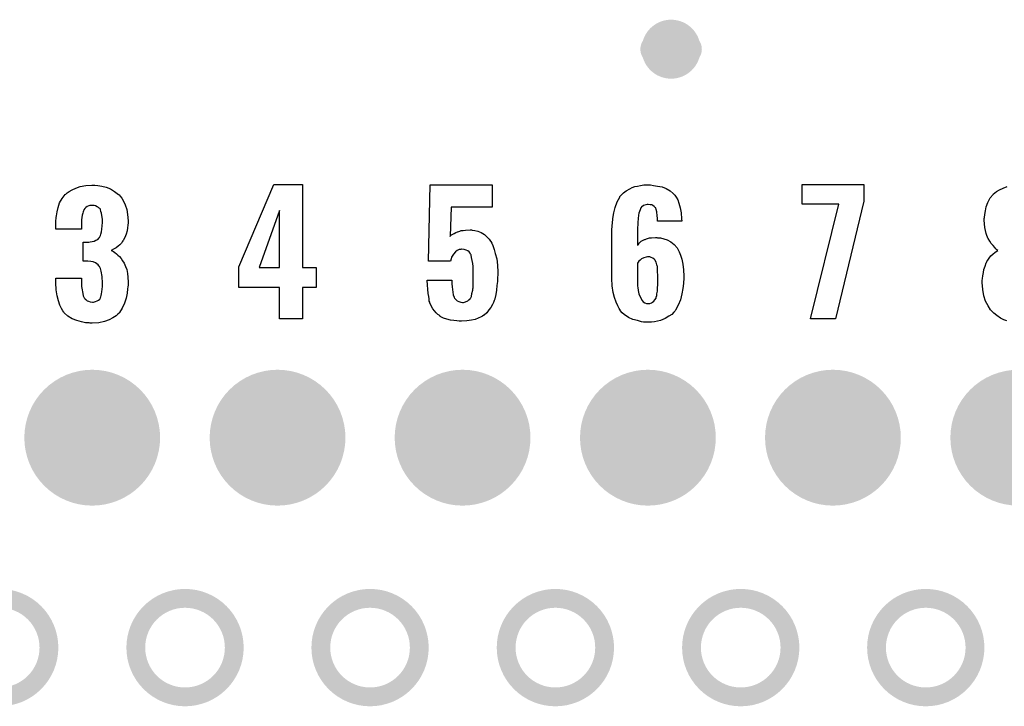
# Model space of a CAD drawing. Extents: x -0.07 to 0.95, y -0.15 to 2.1.
# Tile 11 of 16: x 0.34 to 0.65, y 0.96 to 1.18. Entities that reach past the tile are written whole.
import ezdxf

# ---------------------------------------------------------------- set-up
doc = ezdxf.new("R2010")
doc.units = 0
doc.layers.get('0').update_dxf_attribs({"linetype": 'CONTINUOUS'})
for name, color, linetype in [('gko', 6, 'CONTINUOUS'), ('gto', 2, 'CONTINUOUS'), ('gts', 1, 'CONTINUOUS')]:
    doc.layers.add(name, color=color, linetype=linetype)

# ---------------------------------------------------------------- blocks, each defined once
blk = doc.blocks.new('D39')
at = {"const_width": 0.003}
blk.add_lwpolyline([(-0.0015, 0, 1), (0.0015, 0, 1)], format="xyb", close=True, dxfattribs=at)
blk = doc.blocks.new('D76')
at = {"const_width": 0.0049}
blk.add_lwpolyline([(-0.00245, 0, 1), (0.00245, 0, 1)], format="xyb", close=True, dxfattribs=at)
blk = doc.blocks.new('D48')
at = {"const_width": 0.02165}
blk.add_lwpolyline([(-0.010825, 0, 1), (0.010825, 0, 1)], format="xyb", close=True, dxfattribs=at)

msp = doc.modelspace()

# ---------------------------------------------------------------- linework, layer by layer
at = {"layer": 'gko', "color": 6, "const_width": 0.006}
for points in [[(0.3476, 0.9803, 1), (0.3162, 0.9803)], [(0.4067, 0.9803, 1), (0.3753, 0.9803)], [(0.4657, 0.9803, 1), (0.4343, 0.9803)], [(0.5248, 0.9803, 1), (0.4934, 0.9803)], [(0.5839, 0.9803, 1), (0.5525, 0.9803)], [(0.6429, 0.9803, 1), (0.6115, 0.9803)], [(0.3162, 0.9803, 1), (0.3476, 0.9803)], [(0.3753, 0.9803, 1), (0.4067, 0.9803)], [(0.4343, 0.9803, 1), (0.4657, 0.9803)], [(0.4934, 0.9803, 1), (0.5248, 0.9803)], [(0.5525, 0.9803, 1), (0.5839, 0.9803)], [(0.6115, 0.9803, 1), (0.6429, 0.9803)]]:
    msp.add_lwpolyline(points, format="xyb", dxfattribs=at)
for points in [[(0.3476, 0.9803), (0.3476, 0.9803)], [(0.3476, 0.9803), (0.3476, 0.9803)], [(0.3753, 0.9803), (0.3753, 0.9803)], [(0.4067, 0.9803), (0.4067, 0.9803)], [(0.4067, 0.9803), (0.4067, 0.9803)], [(0.4343, 0.9803), (0.4343, 0.9803)], [(0.4657, 0.9803), (0.4657, 0.9803)], [(0.4657, 0.9803), (0.4657, 0.9803)], [(0.4934, 0.9803), (0.4934, 0.9803)], [(0.5248, 0.9803), (0.5248, 0.9803)], [(0.5248, 0.9803), (0.5248, 0.9803)], [(0.5525, 0.9803), (0.5525, 0.9803)], [(0.5839, 0.9803), (0.5839, 0.9803)], [(0.5839, 0.9803), (0.5839, 0.9803)], [(0.6115, 0.9803), (0.6115, 0.9803)], [(0.6429, 0.9803), (0.6429, 0.9803)], [(0.6429, 0.9803), (0.6429, 0.9803)]]:
    msp.add_lwpolyline(points, dxfattribs=at)
at = {"layer": 'gto', "color": 2, "const_width": 0.009}
for points in [[(0.5509, 1.171, 1), (0.5411, 1.171)], [(0.5411, 1.171, 1), (0.5509, 1.171)]]:
    msp.add_lwpolyline(points, format="xyb", dxfattribs=at)
for points in [[(0.5411, 1.171), (0.5411, 1.171)], [(0.5509, 1.171), (0.5509, 1.171)], [(0.5509, 1.171), (0.5509, 1.171)]]:
    msp.add_lwpolyline(points, dxfattribs=at)
at = {"layer": 'gto', "color": 2}
for points in [[(0.3622, 1.1277), (0.3632, 1.1276), (0.3645, 1.1274), (0.3658, 1.127), (0.3672, 1.1265), (0.3685, 1.1257), (0.3698, 1.1247), (0.37, 1.1246), (0.3703, 1.1242), (0.3708, 1.1235), (0.3714, 1.1226), (0.3719, 1.1214), (0.3724, 1.1199), (0.3727, 1.1183), (0.3729, 1.1163), (0.3729, 1.1161), (0.3729, 1.1157), (0.3728, 1.1149), (0.3727, 1.1141), (0.3725, 1.1131), (0.3722, 1.1121), (0.3718, 1.111), (0.3713, 1.11), (0.3712, 1.1099), (0.371, 1.1096), (0.3707, 1.1092), (0.3702, 1.1087), (0.3697, 1.1082), (0.369, 1.1077), (0.3682, 1.1073), (0.3674, 1.1069), (0.3675, 1.1069), (0.3676, 1.1068), (0.3679, 1.1067), (0.3682, 1.1065), (0.3686, 1.1062), (0.3691, 1.1058), (0.3696, 1.1054), (0.3701, 1.1049), (0.3706, 1.1043), (0.3711, 1.1036), (0.3716, 1.1028), (0.372, 1.1018), (0.3724, 1.1008), (0.3726, 1.0995), (0.3728, 1.0983), (0.3729, 1.0968), (0.3729, 1.0967), (0.3729, 1.0965), (0.3729, 1.0962), (0.3729, 1.0958), (0.3728, 1.0953), (0.3727, 1.0946), (0.3725, 1.0933), (0.3722, 1.0917), (0.3717, 1.0901), (0.371, 1.0885), (0.3701, 1.0871), (0.37, 1.0869), (0.3696, 1.0866), (0.369, 1.086), (0.368, 1.0854), (0.3668, 1.0848), (0.3653, 1.0842), (0.3635, 1.0838), (0.3614, 1.0837), (0.3608, 1.0837), (0.3604, 1.0838), (0.3599, 1.0838), (0.3593, 1.0838), (0.358, 1.0841), (0.3565, 1.0845), (0.355, 1.0851), (0.3536, 1.0859), (0.3525, 1.087), (0.3524, 1.0872), (0.352, 1.0876), (0.3516, 1.0884), (0.3511, 1.0894), (0.3506, 1.0908), (0.3502, 1.0924), (0.3499, 1.0943), (0.3498, 1.0965), (0.3498, 1.098), (0.358, 1.098), (0.358, 1.0966), (0.358, 1.0964), (0.358, 1.0961), (0.358, 1.0954), (0.3581, 1.0948), (0.3584, 1.0932), (0.3585, 1.0924), (0.3588, 1.0918), (0.3588, 1.0918), (0.359, 1.0916), (0.3591, 1.0914), (0.3594, 1.0912), (0.3598, 1.0908), (0.3602, 1.0907), (0.3608, 1.0905), (0.3615, 1.0904), (0.3618, 1.0904), (0.3621, 1.0905), (0.3625, 1.0906), (0.363, 1.0908), (0.3634, 1.091), (0.3638, 1.0913), (0.364, 1.0918), (0.364, 1.0919), (0.3641, 1.0921), (0.3643, 1.0925), (0.3644, 1.093), (0.3645, 1.0937), (0.3646, 1.0945), (0.3647, 1.0954), (0.3647, 1.0966), (0.3647, 1.0968), (0.3647, 1.0972), (0.3646, 1.0978), (0.3646, 1.0986), (0.3643, 1.1003), (0.364, 1.1011), (0.3637, 1.1018), (0.3636, 1.1018), (0.3635, 1.102), (0.3633, 1.1023), (0.3629, 1.1026), (0.3624, 1.1029), (0.3617, 1.1032), (0.361, 1.1033), (0.36, 1.1034), (0.36, 1.1034), (0.3598, 1.1035), (0.3585, 1.1035), (0.3585, 1.1095), (0.3603, 1.1095), (0.3608, 1.1096), (0.3614, 1.1097), (0.362, 1.1098), (0.3626, 1.1101), (0.3632, 1.1104), (0.3636, 1.1109), (0.3637, 1.111), (0.3638, 1.1112), (0.364, 1.1116), (0.3642, 1.1121), (0.3644, 1.1128), (0.3645, 1.1137), (0.3646, 1.1147), (0.3647, 1.1158), (0.3647, 1.1159), (0.3647, 1.1163), (0.3647, 1.1168), (0.3646, 1.1174), (0.3644, 1.1188), (0.3642, 1.1193), (0.364, 1.1199), (0.364, 1.12), (0.3638, 1.1202), (0.3636, 1.1203), (0.3634, 1.1206), (0.363, 1.1208), (0.3625, 1.1211), (0.362, 1.1212), (0.3613, 1.1212), (0.361, 1.1212), (0.3606, 1.1212), (0.3603, 1.1211), (0.3598, 1.1209), (0.3594, 1.1206), (0.359, 1.1202), (0.3587, 1.1198), (0.3587, 1.1197), (0.3586, 1.1195), (0.3585, 1.1192), (0.3584, 1.1187), (0.3582, 1.1181), (0.3581, 1.1174), (0.358, 1.1166), (0.358, 1.1156), (0.358, 1.1137), (0.3498, 1.1137), (0.3498, 1.116), (0.3498, 1.1161), (0.3498, 1.1163), (0.3498, 1.1165), (0.3499, 1.1169), (0.3499, 1.1174), (0.35, 1.1179), (0.3502, 1.1192), (0.3505, 1.1206), (0.351, 1.122), (0.3518, 1.1234), (0.3528, 1.1247), (0.353, 1.1248), (0.3534, 1.1252), (0.354, 1.1257), (0.355, 1.1262), (0.3562, 1.1267), (0.3576, 1.1272), (0.3594, 1.1276), (0.3613, 1.1277), (0.3618, 1.1277), (0.3622, 1.1277)], [(0.4285, 1.1014), (0.4328, 1.1014), (0.4328, 1.0951), (0.4285, 1.0951), (0.4285, 1.0851), (0.4211, 1.0851), (0.4211, 1.0951), (0.4082, 1.0951), (0.4082, 1.1016), (0.4193, 1.1279), (0.4285, 1.1279), (0.4285, 1.1014)], [(0.4889, 1.1207), (0.4759, 1.1207), (0.4755, 1.1114), (0.4756, 1.1115), (0.476, 1.1118), (0.4764, 1.1121), (0.4768, 1.1123), (0.4774, 1.1126), (0.4779, 1.1128), (0.478, 1.1128), (0.4783, 1.1129), (0.4786, 1.113), (0.4791, 1.1132), (0.4797, 1.1132), (0.4804, 1.1133), (0.4819, 1.1134), (0.4823, 1.1134), (0.4826, 1.1133), (0.4834, 1.1132), (0.4844, 1.113), (0.4854, 1.1126), (0.4865, 1.1119), (0.4875, 1.111), (0.488, 1.1105), (0.4884, 1.1098), (0.4885, 1.1097), (0.4888, 1.1092), (0.4892, 1.1084), (0.4896, 1.1072), (0.4899, 1.1059), (0.4904, 1.1042), (0.4906, 1.1022), (0.4907, 1.0999), (0.4907, 1.0998), (0.4907, 1.0997), (0.4907, 1.0994), (0.4907, 1.0991), (0.4906, 1.0982), (0.4906, 1.097), (0.4904, 1.0957), (0.4903, 1.0942), (0.4901, 1.0928), (0.4898, 1.0915), (0.4898, 1.0913), (0.4896, 1.0909), (0.4894, 1.0903), (0.489, 1.0896), (0.4885, 1.0887), (0.4879, 1.0879), (0.4872, 1.087), (0.4864, 1.0862), (0.4863, 1.0862), (0.4859, 1.0859), (0.4854, 1.0857), (0.4845, 1.0853), (0.4835, 1.0849), (0.4823, 1.0847), (0.4809, 1.0844), (0.4792, 1.0843), (0.4784, 1.0843), (0.4777, 1.0844), (0.4767, 1.0845), (0.4756, 1.0847), (0.4745, 1.085), (0.4734, 1.0853), (0.4724, 1.0858), (0.4724, 1.0859), (0.472, 1.0862), (0.4716, 1.0865), (0.4711, 1.087), (0.4706, 1.0876), (0.47, 1.0883), (0.4695, 1.0892), (0.4691, 1.0902), (0.4691, 1.0904), (0.4689, 1.0907), (0.4689, 1.0914), (0.4687, 1.0922), (0.4685, 1.0932), (0.4684, 1.0945), (0.4683, 1.0958), (0.4682, 1.0974), (0.4761, 1.0974), (0.4761, 1.0972), (0.4761, 1.0968), (0.4761, 1.0962), (0.4762, 1.0953), (0.4764, 1.0936), (0.4765, 1.0927), (0.4768, 1.092), (0.4768, 1.0919), (0.4769, 1.0917), (0.4771, 1.0915), (0.4774, 1.0912), (0.4778, 1.0908), (0.4783, 1.0906), (0.4789, 1.0904), (0.4795, 1.0903), (0.4798, 1.0903), (0.4801, 1.0904), (0.4804, 1.0905), (0.4812, 1.0908), (0.4815, 1.0911), (0.4819, 1.0914), (0.4819, 1.0915), (0.4819, 1.0916), (0.4821, 1.0918), (0.4823, 1.0922), (0.4825, 1.0931), (0.4828, 1.0942), (0.4828, 1.0943), (0.4828, 1.0946), (0.4829, 1.095), (0.4829, 1.0956), (0.4829, 1.0963), (0.4829, 1.0972), (0.4829, 1.0983), (0.4829, 1.0996), (0.4829, 1.0997), (0.4829, 1.0997), (0.4829, 1.1002), (0.4829, 1.1009), (0.4829, 1.1017), (0.4828, 1.1027), (0.4826, 1.1037), (0.4824, 1.1046), (0.4822, 1.1054), (0.4822, 1.1055), (0.482, 1.1057), (0.4819, 1.106), (0.4816, 1.1064), (0.4812, 1.1067), (0.4807, 1.107), (0.48, 1.1072), (0.4793, 1.1073), (0.4792, 1.1073), (0.4789, 1.1072), (0.4784, 1.1072), (0.4778, 1.1068), (0.4772, 1.1064), (0.4766, 1.1057), (0.476, 1.1047), (0.4759, 1.1042), (0.4757, 1.1035), (0.4686, 1.1035), (0.4692, 1.1278), (0.4889, 1.1278), (0.4889, 1.1207)], [(0.5404, 1.1276), (0.5417, 1.1274), (0.5431, 1.1271), (0.5444, 1.1266), (0.5457, 1.1259), (0.5467, 1.125), (0.5468, 1.1249), (0.5472, 1.1245), (0.5476, 1.1239), (0.5481, 1.123), (0.5485, 1.1219), (0.5489, 1.1205), (0.5492, 1.1189), (0.5493, 1.1169), (0.5494, 1.1162), (0.5417, 1.1162), (0.5417, 1.1164), (0.5417, 1.1167), (0.5417, 1.1172), (0.5416, 1.1179), (0.5414, 1.1192), (0.5412, 1.1199), (0.5411, 1.1204), (0.5411, 1.1204), (0.541, 1.1205), (0.5408, 1.1207), (0.5406, 1.1209), (0.5402, 1.1212), (0.5398, 1.1214), (0.5393, 1.1214), (0.5387, 1.1215), (0.5384, 1.1215), (0.5379, 1.1214), (0.5372, 1.1212), (0.5366, 1.1207), (0.5365, 1.1205), (0.5363, 1.1204), (0.5362, 1.1201), (0.5361, 1.1198), (0.5359, 1.1193), (0.5357, 1.1188), (0.5356, 1.1181), (0.5356, 1.118), (0.5356, 1.1178), (0.5355, 1.1174), (0.5355, 1.1168), (0.5354, 1.116), (0.5354, 1.1151), (0.5353, 1.1141), (0.5353, 1.1129), (0.5353, 1.1086), (0.5355, 1.1087), (0.5358, 1.1092), (0.5365, 1.1098), (0.5375, 1.1104), (0.5376, 1.1104), (0.5377, 1.1104), (0.5381, 1.1106), (0.5385, 1.1107), (0.5391, 1.1109), (0.5397, 1.1109), (0.541, 1.111), (0.5414, 1.111), (0.5417, 1.1109), (0.5426, 1.1109), (0.5437, 1.1106), (0.5447, 1.1102), (0.5459, 1.1096), (0.547, 1.1088), (0.5479, 1.1077), (0.548, 1.1075), (0.5482, 1.1071), (0.5486, 1.1064), (0.549, 1.1054), (0.5494, 1.1041), (0.5497, 1.1025), (0.55, 1.1007), (0.5501, 1.0987), (0.5501, 1.0986), (0.5501, 1.0984), (0.5501, 1.098), (0.5501, 1.0975), (0.55, 1.097), (0.5499, 1.0963), (0.5497, 1.0947), (0.5494, 1.093), (0.549, 1.0911), (0.5483, 1.0894), (0.5474, 1.0878), (0.5473, 1.0876), (0.5469, 1.0872), (0.5462, 1.0865), (0.5453, 1.0859), (0.5441, 1.0852), (0.5426, 1.0845), (0.5407, 1.0841), (0.5397, 1.084), (0.5386, 1.084), (0.538, 1.084), (0.5376, 1.084), (0.5372, 1.084), (0.5366, 1.0841), (0.5353, 1.0845), (0.5338, 1.0849), (0.5324, 1.0855), (0.531, 1.0865), (0.5304, 1.087), (0.5298, 1.0877), (0.5298, 1.0878), (0.5298, 1.0879), (0.5296, 1.0881), (0.5294, 1.0884), (0.529, 1.0892), (0.5285, 1.0904), (0.5279, 1.0919), (0.5275, 1.0935), (0.5272, 1.0956), (0.5271, 1.0979), (0.5271, 1.1131), (0.5271, 1.1132), (0.5271, 1.1134), (0.5271, 1.1138), (0.5272, 1.1143), (0.5272, 1.1149), (0.5273, 1.1155), (0.5274, 1.1171), (0.5277, 1.1189), (0.5282, 1.1206), (0.5288, 1.1224), (0.5296, 1.1239), (0.5296, 1.124), (0.5297, 1.1241), (0.5301, 1.1245), (0.5308, 1.1252), (0.5317, 1.1259), (0.5328, 1.1265), (0.5336, 1.1269), (0.5344, 1.1272), (0.5353, 1.1274), (0.5362, 1.1276), (0.5373, 1.1278), (0.5394, 1.1278), (0.5404, 1.1276)], [(0.6075, 1.1226), (0.5984, 1.0851), (0.5905, 1.0851), (0.5995, 1.1216), (0.5878, 1.1216), (0.5878, 1.1279), (0.6075, 1.1279), (0.6075, 1.1226)], [(0.6531, 1.0844), (0.6521, 1.0848), (0.651, 1.0853), (0.6499, 1.0861), (0.6489, 1.0869), (0.6479, 1.0879), (0.6471, 1.0892), (0.6463, 1.0907), (0.6457, 1.0924), (0.6454, 1.0944), (0.6452, 1.0967), (0.6452, 1.0968), (0.6452, 1.0968), (0.6452, 1.0973), (0.6453, 1.0979), (0.6454, 1.0988), (0.6456, 1.0998), (0.6457, 1.1008), (0.6461, 1.1019), (0.6465, 1.1029), (0.6466, 1.103), (0.6467, 1.1033), (0.647, 1.1038), (0.6474, 1.1044), (0.648, 1.1051), (0.6486, 1.1057), (0.6493, 1.1063), (0.6502, 1.1068), (0.6502, 1.1069), (0.6499, 1.1071), (0.6496, 1.1074), (0.6492, 1.1078), (0.6487, 1.1084), (0.6481, 1.1091), (0.6476, 1.1098), (0.6471, 1.1107), (0.647, 1.1108), (0.6469, 1.1111), (0.6467, 1.1116), (0.6465, 1.1123), (0.6462, 1.1132), (0.646, 1.1142), (0.6459, 1.1153), (0.6458, 1.1165), (0.6458, 1.1166), (0.6458, 1.1168), (0.6458, 1.117), (0.6459, 1.1174), (0.646, 1.1183), (0.6462, 1.1195), (0.6465, 1.1208), (0.647, 1.1222), (0.6477, 1.1236), (0.6487, 1.1247), (0.6488, 1.1249), (0.6492, 1.1252), (0.6498, 1.1257), (0.6507, 1.1262), (0.6519, 1.1267), (0.6532, 1.1272)], [(0.4211, 1.1196), (0.4146, 1.1014), (0.4211, 1.1014), (0.4211, 1.1196)], [(0.4755, 1.1114), (0.4754, 1.1114), (0.4754, 1.1113), (0.4755, 1.1114)], [(0.5392, 1.1048), (0.5385, 1.1048), (0.538, 1.1047), (0.5373, 1.1045), (0.5366, 1.1042), (0.5364, 1.1041), (0.5361, 1.1038), (0.5357, 1.1034), (0.5353, 1.1028), (0.5353, 1.096), (0.5353, 1.096), (0.5353, 1.0958), (0.5353, 1.0955), (0.5354, 1.0951), (0.5355, 1.0941), (0.5357, 1.093), (0.5362, 1.0919), (0.5368, 1.0909), (0.5371, 1.0905), (0.5376, 1.0902), (0.5381, 1.09), (0.5387, 1.09), (0.539, 1.09), (0.5392, 1.09), (0.5397, 1.0902), (0.5401, 1.0904), (0.5405, 1.0907), (0.5408, 1.0911), (0.5412, 1.0917), (0.5412, 1.0918), (0.5412, 1.092), (0.5414, 1.0925), (0.5415, 1.093), (0.5417, 1.0939), (0.5417, 1.0948), (0.5418, 1.096), (0.5418, 1.0973), (0.5418, 1.0974), (0.5418, 1.0977), (0.5418, 1.0982), (0.5418, 1.0989), (0.5417, 1.1002), (0.5417, 1.1009), (0.5417, 1.1015), (0.5417, 1.1015), (0.5417, 1.1017), (0.5416, 1.102), (0.5415, 1.1023), (0.5412, 1.1031), (0.5408, 1.1039), (0.5408, 1.104), (0.5407, 1.104), (0.5402, 1.1044), (0.5396, 1.1046), (0.5392, 1.1048)]]:
    msp.add_lwpolyline(points, dxfattribs=at)

# ---------------------------------------------------------------- block references
at = {"layer": 'gko'}
for p in [(0.3476, 0.9803), (0.3476, 0.9803), (0.3476, 0.9803), (0.3476, 0.9803), (0.3753, 0.9803), (0.3753, 0.9803), (0.4067, 0.9803), (0.4067, 0.9803), (0.4067, 0.9803), (0.4067, 0.9803), (0.4343, 0.9803), (0.4343, 0.9803), (0.4657, 0.9803), (0.4657, 0.9803), (0.4657, 0.9803), (0.4657, 0.9803), (0.4934, 0.9803), (0.4934, 0.9803), (0.5248, 0.9803), (0.5248, 0.9803), (0.5248, 0.9803), (0.5248, 0.9803), (0.5525, 0.9803), (0.5525, 0.9803), (0.5839, 0.9803), (0.5839, 0.9803), (0.5839, 0.9803), (0.5839, 0.9803), (0.6115, 0.9803), (0.6115, 0.9803), (0.6429, 0.9803), (0.6429, 0.9803), (0.6429, 0.9803), (0.6429, 0.9803)]:
    msp.add_blockref('D39', p, dxfattribs=at)
at = {"layer": 'gto'}
for p in [(0.5411, 1.171), (0.5411, 1.171), (0.5509, 1.171), (0.5509, 1.171), (0.5509, 1.171), (0.5509, 1.171)]:
    msp.add_blockref('D76', p, dxfattribs=at)
at = {"layer": 'gts'}
for p in [(0.3614, 1.0472), (0.4205, 1.0472), (0.4795, 1.0472), (0.5386, 1.0472), (0.5976, 1.0472), (0.6567, 1.0472)]:
    msp.add_blockref('D48', p, dxfattribs=at)

doc.saveas('drawing.dxf')
